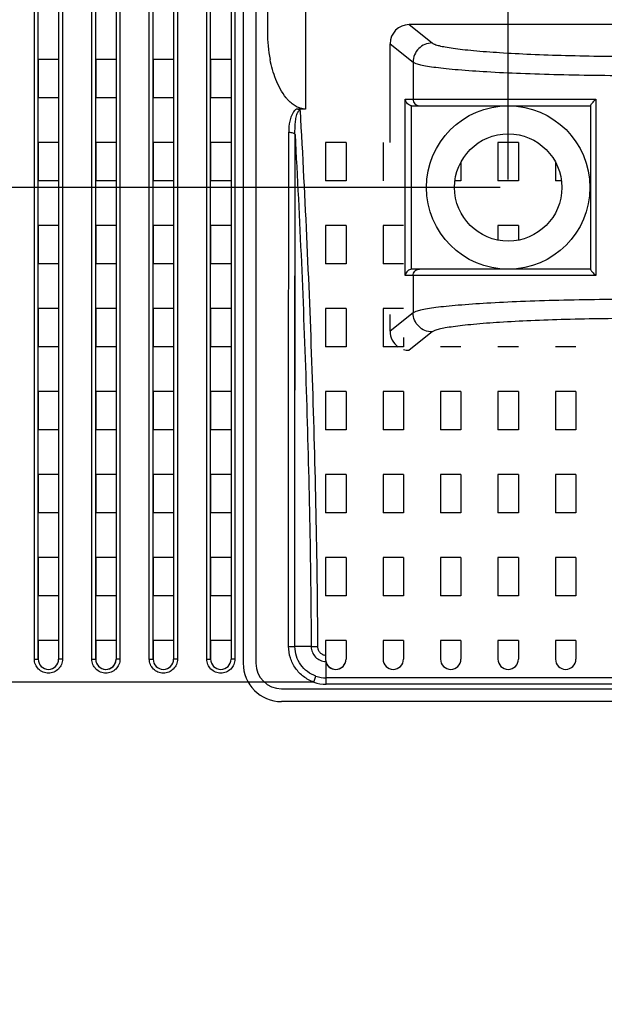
# Model space of a CAD drawing. Header units: millimetres. Extents: x -6054 to 364, y -1866 to 3094.
# Tile 101 of 256: x -4609 to -4563, y 802 to 879. Entities that reach past the tile are written whole.
import ezdxf

# ---------------------------------------------------------------- set-up
doc = ezdxf.new("R2010")
doc.units = ezdxf.units.MM
doc.header["$LTSCALE"] = 65.395
doc.header["$PDSIZE"] = 0.05
doc.layers.get('0').update_dxf_attribs({"linetype": 'CONTINUOUS'})
doc.layers.get('Defpoints').update_dxf_attribs({"linetype": 'CONTINUOUS'})
doc.layers.add('DIM', color=3, linetype='CONTINUOUS')
doc.styles.get("Standard").update_dxf_attribs({"font": 'arial.ttf'})
doc.dimstyles.new('ISO-25', dxfattribs={"dimtxt": 2.5, "dimasz": 2.5, "dimexe": 1.25, "dimexo": 0.625, "dimtad": 1, "dimtxsty": 'STANDARD', "dimcen": 2.5, "dimadec": 0, "dimazin": 0, "dimtfac": 1, "dimtmove": 0, "dimatfit": 3, "dimfxl": 1, "dimarcsym": 0})

# ---------------------------------------------------------------- blocks, each defined once
blk = doc.blocks.new('*D0')
at = {"layer": 'Defpoints', "color": 0}
for p in [(-4193.173, 1041.272), (-4734.98, 936.486), (-4193.173, 628.168)]:
    blk.add_point(p, dxfattribs=at)
at = {"layer": 'DIM', "color": 3, "lineweight": -2}
for p, q in [((-4734.98, 937.111), (-4734.98, 1042.522)), ((-4193.173, 628.793), (-4193.173, 1042.522)), ((-4719.98, 1041.272), (-4208.173, 1041.272))]:
    blk.add_line(p, q, dxfattribs=at)
at = {"layer": 'DIM', "color": 3}
for points in [[(-4719.98, 1043.772), (-4719.98, 1038.772), (-4734.98, 1041.272)], [(-4208.173, 1038.772), (-4208.173, 1043.772), (-4193.173, 1041.272)]]:
    blk.add_solid(points, dxfattribs=at)
at = {"layer": 'DIM', "color": 2, "insert": (-4464.076, 1059.082), "char_height": 20, "attachment_point": 5}
blk.add_mtext('542  [21,331]', dxfattribs=at)
blk = doc.blocks.new('*D16')
at = {"layer": 'Defpoints', "color": 0}
for p in [(-4695.976, 946.484), (-4765.28, 865.648), (-4570.423, 865.648)]:
    blk.add_point(p, dxfattribs=at)
at = {"layer": 'DIM', "color": 3, "lineweight": -2}
for p, q in [((-4696.601, 946.484), (-4766.53, 946.484)), ((-4765.28, 931.484), (-4765.28, 880.648)), ((-4571.048, 865.648), (-4766.53, 865.648)), ((-4765.28, 865.648), (-4765.28, 703.928))]:
    blk.add_line(p, q, dxfattribs=at)
at = {"layer": 'DIM', "color": 3}
for points in [[(-4762.78, 931.484), (-4767.78, 931.484), (-4765.28, 946.484)], [(-4767.78, 880.648), (-4762.78, 880.648), (-4765.28, 865.648)]]:
    blk.add_solid(points, dxfattribs=at)
at = {"layer": 'DIM', "color": 2, "insert": (-4783.09, 777.288), "char_height": 20, "attachment_point": 5, "rotation": 90}
blk.add_mtext('81   [3,183]', dxfattribs=at)
blk = doc.blocks.new('*D7')
at = {"layer": 'Defpoints', "color": 0}
for p in [(-4728.573, 946.484), (-4809.721, 628.168), (-4193.173, 628.168)]:
    blk.add_point(p, dxfattribs=at)
at = {"layer": 'DIM', "color": 3, "lineweight": -2}
for p, q in [((-4729.198, 946.484), (-4810.971, 946.484)), ((-4809.721, 931.484), (-4809.721, 643.168)), ((-4193.798, 628.168), (-4810.971, 628.168))]:
    blk.add_line(p, q, dxfattribs=at)
at = {"layer": 'DIM', "color": 3}
for points in [[(-4807.221, 931.484), (-4812.221, 931.484), (-4809.721, 946.484)], [(-4812.221, 643.168), (-4807.221, 643.168), (-4809.721, 628.168)]]:
    blk.add_solid(points, dxfattribs=at)
at = {"layer": 'DIM', "color": 2, "insert": (-4827.531, 787.326), "char_height": 20, "attachment_point": 5, "rotation": 90}
blk.add_mtext('318  [12,532]', dxfattribs=at)
blk = doc.blocks.new('*D11')
at = {"layer": 'Defpoints', "color": 0}
for p in [(-4734.98, 978.007), (-4734.98, 865.656), (-4570.423, 865.648)]:
    blk.add_point(p, dxfattribs=at)
at = {"layer": 'DIM', "color": 3, "lineweight": -2}
for p, q in [((-4734.98, 866.281), (-4734.98, 979.257)), ((-4570.423, 866.273), (-4570.423, 979.257)), ((-4585.423, 978.007), (-4719.98, 978.007))]:
    blk.add_line(p, q, dxfattribs=at)
at = {"layer": 'DIM', "color": 3}
for points in [[(-4719.98, 980.507), (-4719.98, 975.507), (-4734.98, 978.007)], [(-4585.423, 975.507), (-4585.423, 980.507), (-4570.423, 978.007)]]:
    blk.add_solid(points, dxfattribs=at)
at = {"layer": 'DIM', "color": 2, "insert": (-4652.701, 995.817), "char_height": 20, "attachment_point": 5}
blk.add_mtext('165  [6,479]', dxfattribs=at)
blk = doc.blocks.new('*D12')
at = {"layer": 'Defpoints', "color": 0}
for p in [(-4451.923, 971.719), (-4570.423, 865.648), (-4451.923, 865.648)]:
    blk.add_point(p, dxfattribs=at)
at = {"layer": 'DIM', "color": 3, "lineweight": -2}
for p, q in [((-4570.423, 866.273), (-4570.423, 972.969)), ((-4451.923, 866.273), (-4451.923, 972.969)), ((-4555.423, 971.719), (-4466.923, 971.719)), ((-4451.923, 971.719), (-4284.269, 971.719))]:
    blk.add_line(p, q, dxfattribs=at)
at = {"layer": 'DIM', "color": 3}
for points in [[(-4555.423, 974.219), (-4555.423, 969.219), (-4570.423, 971.719)], [(-4466.923, 969.219), (-4466.923, 974.219), (-4451.923, 971.719)]]:
    blk.add_solid(points, dxfattribs=at)
at = {"layer": 'DIM', "color": 2, "insert": (-4360.559, 989.529), "char_height": 20, "attachment_point": 5}
blk.add_mtext('119  [4,665]', dxfattribs=at)

msp = doc.modelspace()

# ---------------------------------------------------------------- linework, layer by layer
at = {"linetype": 'Continuous'}
for p, q in [((-4591.173, 903.648), (-4591.173, 828.398)), ((-4590.173, 903.648), (-4590.173, 828.398)), ((-4607.523, 828.726), (-4607.523, 900.382)), ((-4605.323, 900.382), (-4605.323, 828.726)), ((-4603.023, 828.726), (-4603.023, 900.382)), ((-4600.823, 900.382), (-4600.823, 828.726)), ((-4598.523, 828.726), (-4598.523, 900.382)), ((-4596.323, 900.382), (-4596.323, 828.726)), ((-4594.023, 828.726), (-4594.023, 900.382)), ((-4591.823, 900.382), (-4591.823, 828.726)), ((-4607.223, 828.718), (-4607.223, 900.184)), ((-4605.623, 900.184), (-4605.623, 828.718)), ((-4602.723, 828.718), (-4602.723, 900.184)), ((-4601.123, 900.184), (-4601.123, 828.718)), ((-4598.223, 828.718), (-4598.223, 900.184)), ((-4596.623, 900.184), (-4596.623, 828.718)), ((-4593.723, 828.718), (-4593.723, 900.184)), ((-4592.123, 900.184), (-4592.123, 828.718)), ((-4589.282, 882.198), (-4589.282, 877.794)), ((-4586.282, 882.198), (-4586.282, 871.786)), ((-4578.177, 878.398), (-4576.379, 876.961)), ((-4557.188, 878.398), (-4578.177, 878.398)), ((-4579.673, 869.168), (-4579.673, 876.903)), ((-4579.673, 876.903), (-4577.874, 875.465)), ((-4607.223, 875.668), (-4607.223, 872.668)), ((-4607.223, 875.668), (-4607.223, 872.668)), ((-4605.623, 875.668), (-4607.223, 875.668)), ((-4605.623, 875.668), (-4607.223, 875.668)), ((-4605.623, 875.668), (-4605.623, 872.668)), ((-4605.623, 875.668), (-4605.623, 872.668)), ((-4602.723, 875.668), (-4602.723, 872.668)), ((-4602.723, 875.668), (-4602.723, 872.668)), ((-4601.123, 875.668), (-4602.723, 875.668)), ((-4601.123, 875.668), (-4602.723, 875.668)), ((-4601.123, 875.668), (-4601.123, 872.668)), ((-4601.123, 875.668), (-4601.123, 872.668)), ((-4598.223, 875.668), (-4598.223, 872.668)), ((-4598.223, 875.668), (-4598.223, 872.668)), ((-4596.623, 875.668), (-4598.223, 875.668)), ((-4596.623, 875.668), (-4598.223, 875.668)), ((-4596.623, 875.668), (-4596.623, 872.668)), ((-4596.623, 875.668), (-4596.623, 872.668)), ((-4593.723, 875.668), (-4593.723, 872.668)), ((-4593.723, 875.668), (-4593.723, 872.668)), ((-4592.123, 875.668), (-4593.723, 875.668)), ((-4592.123, 875.668), (-4593.723, 875.668)), ((-4592.123, 875.668), (-4592.123, 872.668)), ((-4592.123, 875.668), (-4592.123, 872.668)), ((-4577.874, 875.465), (-4577.874, 872.548)), ((-4605.623, 872.668), (-4607.223, 872.668)), ((-4605.623, 872.668), (-4607.223, 872.668)), ((-4601.123, 872.668), (-4602.723, 872.668)), ((-4601.123, 872.668), (-4602.723, 872.668)), ((-4596.623, 872.668), (-4598.223, 872.668)), ((-4596.623, 872.668), (-4598.223, 872.668)), ((-4592.123, 872.668), (-4593.723, 872.668)), ((-4592.123, 872.668), (-4593.723, 872.668)), ((-4578.488, 858.748), (-4578.488, 872.548)), ((-4578.488, 872.548), (-4563.574, 872.548)), ((-4577.99, 859.246), (-4577.99, 872.049)), ((-4577.946, 872.048), (-4563.973, 872.048)), ((-4563.973, 872.059), (-4563.973, 859.236)), ((-4563.574, 872.548), (-4563.574, 858.748)), ((-4586.282, 871.786), (-4587.022, 871.786)), ((-4587.61, 869.168), (-4587.61, 869.976)), ((-4587.119, 829.698), (-4587.115, 869.795)), ((-4607.223, 869.168), (-4607.223, 866.168)), ((-4607.223, 869.168), (-4607.223, 866.168)), ((-4605.623, 869.168), (-4607.223, 869.168)), ((-4605.623, 869.168), (-4607.223, 869.168)), ((-4605.623, 869.168), (-4605.623, 866.168)), ((-4605.623, 869.168), (-4605.623, 866.168)), ((-4602.723, 869.168), (-4602.723, 866.168)), ((-4602.723, 869.168), (-4602.723, 866.168)), ((-4601.123, 869.168), (-4602.723, 869.168)), ((-4601.123, 869.168), (-4602.723, 869.168)), ((-4601.123, 869.168), (-4601.123, 866.168)), ((-4601.123, 869.168), (-4601.123, 866.168)), ((-4598.223, 869.168), (-4598.223, 866.168)), ((-4598.223, 869.168), (-4598.223, 866.168)), ((-4596.623, 869.168), (-4598.223, 869.168)), ((-4596.623, 869.168), (-4598.223, 869.168)), ((-4596.623, 869.168), (-4596.623, 866.168)), ((-4596.623, 869.168), (-4596.623, 866.168)), ((-4593.723, 869.168), (-4593.723, 866.168)), ((-4593.723, 869.168), (-4593.723, 866.168)), ((-4592.123, 869.168), (-4593.723, 869.168)), ((-4592.123, 869.168), (-4593.723, 869.168)), ((-4592.123, 869.168), (-4592.123, 866.168)), ((-4592.123, 869.168), (-4592.123, 866.168)), ((-4587.611, 866.168), (-4587.61, 869.168)), ((-4584.723, 869.168), (-4584.723, 866.168)), ((-4584.723, 869.168), (-4584.723, 866.168)), ((-4583.123, 869.168), (-4584.723, 869.168)), ((-4583.123, 869.168), (-4584.723, 869.168)), ((-4583.123, 869.168), (-4583.123, 866.168)), ((-4583.123, 869.168), (-4583.123, 866.168)), ((-4580.223, 869.168), (-4580.223, 866.168)), ((-4580.223, 869.168), (-4580.223, 866.168)), ((-4571.223, 869.168), (-4571.223, 866.168)), ((-4571.223, 869.168), (-4571.223, 866.168)), ((-4569.623, 869.168), (-4571.223, 869.168)), ((-4569.623, 869.168), (-4571.223, 869.168)), ((-4569.623, 869.168), (-4569.623, 866.168)), ((-4569.623, 869.168), (-4569.623, 866.168)), ((-4574.123, 867.631), (-4574.123, 866.168)), ((-4574.123, 867.631), (-4574.123, 866.168)), ((-4566.723, 867.631), (-4566.723, 866.168)), ((-4566.723, 867.631), (-4566.723, 866.168)), ((-4605.623, 866.168), (-4607.223, 866.168)), ((-4605.623, 866.168), (-4607.223, 866.168)), ((-4601.123, 866.168), (-4602.723, 866.168)), ((-4601.123, 866.168), (-4602.723, 866.168)), ((-4596.623, 866.168), (-4598.223, 866.168)), ((-4596.623, 866.168), (-4598.223, 866.168)), ((-4592.123, 866.168), (-4593.723, 866.168)), ((-4592.123, 866.168), (-4593.723, 866.168)), ((-4587.612, 862.668), (-4587.611, 866.168)), ((-4583.123, 866.168), (-4584.723, 866.168)), ((-4583.123, 866.168), (-4584.723, 866.168)), ((-4574.123, 866.168), (-4574.59, 866.168)), ((-4574.123, 866.168), (-4574.59, 866.168)), ((-4569.623, 866.168), (-4571.223, 866.168)), ((-4569.623, 866.168), (-4571.223, 866.168)), ((-4566.256, 866.168), (-4566.723, 866.168)), ((-4566.256, 866.168), (-4566.723, 866.168)), ((-4607.223, 862.668), (-4607.223, 859.668)), ((-4607.223, 862.668), (-4607.223, 859.668)), ((-4605.623, 862.668), (-4607.223, 862.668)), ((-4605.623, 862.668), (-4607.223, 862.668)), ((-4605.623, 862.668), (-4605.623, 859.668)), ((-4605.623, 862.668), (-4605.623, 859.668)), ((-4602.723, 862.668), (-4602.723, 859.668)), ((-4602.723, 862.668), (-4602.723, 859.668)), ((-4601.123, 862.668), (-4602.723, 862.668)), ((-4601.123, 862.668), (-4602.723, 862.668)), ((-4601.123, 862.668), (-4601.123, 859.668)), ((-4601.123, 862.668), (-4601.123, 859.668)), ((-4598.223, 862.668), (-4598.223, 859.668)), ((-4598.223, 862.668), (-4598.223, 859.668)), ((-4596.623, 862.668), (-4598.223, 862.668)), ((-4596.623, 862.668), (-4598.223, 862.668)), ((-4596.623, 862.668), (-4596.623, 859.668)), ((-4596.623, 862.668), (-4596.623, 859.668)), ((-4593.723, 862.668), (-4593.723, 859.668)), ((-4593.723, 862.668), (-4593.723, 859.668)), ((-4592.123, 862.668), (-4593.723, 862.668)), ((-4592.123, 862.668), (-4593.723, 862.668)), ((-4592.123, 862.668), (-4592.123, 859.668)), ((-4592.123, 862.668), (-4592.123, 859.668)), ((-4587.612, 859.668), (-4587.612, 862.668)), ((-4584.723, 862.668), (-4584.723, 859.668)), ((-4584.723, 862.668), (-4584.723, 859.668)), ((-4583.123, 862.668), (-4584.723, 862.668)), ((-4583.123, 862.668), (-4584.723, 862.668)), ((-4583.123, 862.668), (-4583.123, 859.668)), ((-4583.123, 862.668), (-4583.123, 859.668)), ((-4580.223, 862.668), (-4580.223, 859.668)), ((-4580.223, 862.668), (-4580.223, 859.668)), ((-4578.623, 862.668), (-4580.223, 862.668)), ((-4578.623, 862.668), (-4580.223, 862.668)), ((-4571.223, 862.668), (-4571.223, 861.532)), ((-4571.223, 862.668), (-4571.223, 861.532)), ((-4569.623, 862.668), (-4571.223, 862.668)), ((-4569.623, 862.668), (-4571.223, 862.668)), ((-4569.623, 862.668), (-4569.623, 861.532)), ((-4569.623, 862.668), (-4569.623, 861.532)), ((-4605.623, 859.668), (-4607.223, 859.668)), ((-4605.623, 859.668), (-4607.223, 859.668)), ((-4601.123, 859.668), (-4602.723, 859.668)), ((-4601.123, 859.668), (-4602.723, 859.668)), ((-4596.623, 859.668), (-4598.223, 859.668)), ((-4596.623, 859.668), (-4598.223, 859.668)), ((-4592.123, 859.668), (-4593.723, 859.668)), ((-4592.123, 859.668), (-4593.723, 859.668)), ((-4587.612, 859.184), (-4587.612, 859.668)), ((-4583.123, 859.668), (-4584.723, 859.668)), ((-4583.123, 859.668), (-4584.723, 859.668)), ((-4578.623, 859.668), (-4580.223, 859.668)), ((-4578.623, 859.668), (-4580.223, 859.668)), ((-4587.613, 856.168), (-4587.612, 859.154)), ((-4587.612, 859.154), (-4587.612, 859.184)), ((-4587.612, 859.154), (-4587.612, 859.184)), ((-4563.973, 859.248), (-4577.946, 859.248)), ((-4563.574, 858.748), (-4578.488, 858.748)), ((-4577.874, 858.748), (-4577.874, 855.83)), ((-4607.223, 856.168), (-4607.223, 853.168)), ((-4607.223, 856.168), (-4607.223, 853.168)), ((-4605.623, 856.168), (-4607.223, 856.168)), ((-4605.623, 856.168), (-4607.223, 856.168)), ((-4605.623, 856.168), (-4605.623, 853.168)), ((-4605.623, 856.168), (-4605.623, 853.168)), ((-4602.723, 856.168), (-4602.723, 853.168)), ((-4602.723, 856.168), (-4602.723, 853.168)), ((-4601.123, 856.168), (-4602.723, 856.168)), ((-4601.123, 856.168), (-4602.723, 856.168)), ((-4601.123, 856.168), (-4601.123, 853.168)), ((-4601.123, 856.168), (-4601.123, 853.168)), ((-4598.223, 856.168), (-4598.223, 853.168)), ((-4598.223, 856.168), (-4598.223, 853.168)), ((-4596.623, 856.168), (-4598.223, 856.168)), ((-4596.623, 856.168), (-4598.223, 856.168)), ((-4596.623, 856.168), (-4596.623, 853.168)), ((-4596.623, 856.168), (-4596.623, 853.168)), ((-4593.723, 856.168), (-4593.723, 853.168)), ((-4593.723, 856.168), (-4593.723, 853.168)), ((-4592.123, 856.168), (-4593.723, 856.168)), ((-4592.123, 856.168), (-4593.723, 856.168)), ((-4592.123, 856.168), (-4592.123, 853.168)), ((-4592.123, 856.168), (-4592.123, 853.168)), ((-4587.613, 855.696), (-4587.613, 856.168)), ((-4587.613, 853.168), (-4587.613, 855.696)), ((-4584.723, 856.168), (-4584.723, 853.168)), ((-4584.723, 856.168), (-4584.723, 853.168)), ((-4583.123, 856.168), (-4584.723, 856.168)), ((-4583.123, 856.168), (-4584.723, 856.168)), ((-4583.123, 856.168), (-4583.123, 853.168)), ((-4583.123, 856.168), (-4583.123, 853.168)), ((-4580.223, 856.168), (-4580.223, 853.168)), ((-4580.223, 856.168), (-4580.223, 853.168)), ((-4578.623, 856.168), (-4580.223, 856.168)), ((-4578.623, 856.168), (-4580.223, 856.168)), ((-4577.874, 855.83), (-4579.673, 854.392)), ((-4579.673, 854.392), (-4579.673, 855.695)), ((-4576.379, 854.334), (-4578.177, 852.898)), ((-4578.623, 853.914), (-4578.623, 853.168)), ((-4578.623, 853.914), (-4578.623, 853.168)), ((-4605.623, 853.168), (-4607.223, 853.168)), ((-4605.623, 853.168), (-4607.223, 853.168)), ((-4601.123, 853.168), (-4602.723, 853.168)), ((-4601.123, 853.168), (-4602.723, 853.168)), ((-4596.623, 853.168), (-4598.223, 853.168)), ((-4596.623, 853.168), (-4598.223, 853.168)), ((-4592.123, 853.168), (-4593.723, 853.168)), ((-4592.123, 853.168), (-4593.723, 853.168)), ((-4587.614, 849.668), (-4587.613, 852.732)), ((-4587.613, 853.074), (-4587.613, 853.168)), ((-4587.613, 853.074), (-4587.613, 853.168)), ((-4587.613, 852.732), (-4587.613, 853.074)), ((-4583.123, 853.168), (-4584.723, 853.168)), ((-4583.123, 853.168), (-4584.723, 853.168)), ((-4578.623, 853.168), (-4580.223, 853.168)), ((-4578.623, 853.168), (-4580.223, 853.168)), ((-4574.123, 853.168), (-4575.723, 853.168)), ((-4574.123, 853.168), (-4575.723, 853.168)), ((-4569.623, 853.168), (-4571.223, 853.168)), ((-4569.623, 853.168), (-4571.223, 853.168)), ((-4565.123, 853.168), (-4566.723, 853.168)), ((-4565.123, 853.168), (-4566.723, 853.168)), ((-4607.223, 849.668), (-4607.223, 846.668)), ((-4607.223, 849.668), (-4607.223, 846.668)), ((-4605.623, 849.668), (-4607.223, 849.668)), ((-4605.623, 849.668), (-4607.223, 849.668)), ((-4605.623, 849.668), (-4605.623, 846.668)), ((-4605.623, 849.668), (-4605.623, 846.668)), ((-4602.723, 849.668), (-4602.723, 846.668)), ((-4602.723, 849.668), (-4602.723, 846.668)), ((-4601.123, 849.668), (-4602.723, 849.668)), ((-4601.123, 849.668), (-4602.723, 849.668)), ((-4601.123, 849.668), (-4601.123, 846.668)), ((-4601.123, 849.668), (-4601.123, 846.668)), ((-4598.223, 849.668), (-4598.223, 846.668)), ((-4598.223, 849.668), (-4598.223, 846.668)), ((-4596.623, 849.668), (-4598.223, 849.668)), ((-4596.623, 849.668), (-4598.223, 849.668)), ((-4596.623, 849.668), (-4596.623, 846.668)), ((-4596.623, 849.668), (-4596.623, 846.668)), ((-4593.723, 849.668), (-4593.723, 846.668)), ((-4593.723, 849.668), (-4593.723, 846.668)), ((-4592.123, 849.668), (-4593.723, 849.668)), ((-4592.123, 849.668), (-4593.723, 849.668)), ((-4592.123, 849.668), (-4592.123, 846.668)), ((-4592.123, 849.668), (-4592.123, 846.668)), ((-4587.614, 849.277), (-4587.614, 849.668)), ((-4584.723, 849.668), (-4584.723, 846.668)), ((-4584.723, 849.668), (-4584.723, 846.668)), ((-4583.123, 849.668), (-4584.723, 849.668)), ((-4583.123, 849.668), (-4584.723, 849.668)), ((-4583.123, 849.668), (-4583.123, 846.668)), ((-4583.123, 849.668), (-4583.123, 846.668)), ((-4580.223, 849.668), (-4580.223, 846.668)), ((-4580.223, 849.668), (-4580.223, 846.668)), ((-4578.623, 849.668), (-4580.223, 849.668)), ((-4578.623, 849.668), (-4580.223, 849.668)), ((-4578.623, 849.668), (-4578.623, 846.668)), ((-4578.623, 849.668), (-4578.623, 846.668)), ((-4575.723, 849.668), (-4575.723, 846.668)), ((-4575.723, 849.668), (-4575.723, 846.668)), ((-4574.123, 849.668), (-4575.723, 849.668)), ((-4574.123, 849.668), (-4575.723, 849.668)), ((-4574.123, 849.668), (-4574.123, 846.668)), ((-4574.123, 849.668), (-4574.123, 846.668)), ((-4571.223, 849.668), (-4571.223, 846.668)), ((-4571.223, 849.668), (-4571.223, 846.668)), ((-4569.623, 849.668), (-4571.223, 849.668)), ((-4569.623, 849.668), (-4571.223, 849.668)), ((-4569.623, 849.668), (-4569.623, 846.668)), ((-4569.623, 849.668), (-4569.623, 846.668)), ((-4566.723, 849.668), (-4566.723, 846.668)), ((-4566.723, 849.668), (-4566.723, 846.668)), ((-4565.123, 849.668), (-4566.723, 849.668)), ((-4565.123, 849.668), (-4566.723, 849.668)), ((-4565.123, 849.668), (-4565.123, 846.668)), ((-4565.123, 849.668), (-4565.123, 846.668)), ((-4587.614, 846.668), (-4587.614, 849.277)), ((-4605.623, 846.668), (-4607.223, 846.668)), ((-4605.623, 846.668), (-4607.223, 846.668)), ((-4601.123, 846.668), (-4602.723, 846.668)), ((-4601.123, 846.668), (-4602.723, 846.668)), ((-4596.623, 846.668), (-4598.223, 846.668)), ((-4596.623, 846.668), (-4598.223, 846.668)), ((-4592.123, 846.668), (-4593.723, 846.668)), ((-4592.123, 846.668), (-4593.723, 846.668)), ((-4587.614, 846.318), (-4587.614, 846.668)), ((-4583.123, 846.668), (-4584.723, 846.668)), ((-4583.123, 846.668), (-4584.723, 846.668)), ((-4578.623, 846.668), (-4580.223, 846.668)), ((-4578.623, 846.668), (-4580.223, 846.668)), ((-4574.123, 846.668), (-4575.723, 846.668)), ((-4574.123, 846.668), (-4575.723, 846.668)), ((-4569.623, 846.668), (-4571.223, 846.668)), ((-4569.623, 846.668), (-4571.223, 846.668)), ((-4565.123, 846.668), (-4566.723, 846.668)), ((-4565.123, 846.668), (-4566.723, 846.668)), ((-4587.614, 843.168), (-4587.614, 846.318)), ((-4607.223, 843.168), (-4607.223, 840.168)), ((-4607.223, 843.168), (-4607.223, 840.168)), ((-4605.623, 843.168), (-4607.223, 843.168)), ((-4605.623, 843.168), (-4607.223, 843.168)), ((-4605.623, 843.168), (-4605.623, 840.168)), ((-4605.623, 843.168), (-4605.623, 840.168)), ((-4602.723, 843.168), (-4602.723, 840.168)), ((-4602.723, 843.168), (-4602.723, 840.168)), ((-4601.123, 843.168), (-4602.723, 843.168)), ((-4601.123, 843.168), (-4602.723, 843.168)), ((-4601.123, 843.168), (-4601.123, 840.168)), ((-4601.123, 843.168), (-4601.123, 840.168)), ((-4598.223, 843.168), (-4598.223, 840.168)), ((-4598.223, 843.168), (-4598.223, 840.168)), ((-4596.623, 843.168), (-4598.223, 843.168)), ((-4596.623, 843.168), (-4598.223, 843.168)), ((-4596.623, 843.168), (-4596.623, 840.168)), ((-4596.623, 843.168), (-4596.623, 840.168)), ((-4593.723, 843.168), (-4593.723, 840.168)), ((-4593.723, 843.168), (-4593.723, 840.168)), ((-4592.123, 843.168), (-4593.723, 843.168)), ((-4592.123, 843.168), (-4593.723, 843.168)), ((-4592.123, 843.168), (-4592.123, 840.168)), ((-4592.123, 843.168), (-4592.123, 840.168)), ((-4587.615, 840.168), (-4587.614, 842.867)), ((-4587.614, 842.867), (-4587.614, 843.168)), ((-4584.723, 843.168), (-4584.723, 840.168)), ((-4584.723, 843.168), (-4584.723, 840.168)), ((-4583.123, 843.168), (-4584.723, 843.168)), ((-4583.123, 843.168), (-4584.723, 843.168)), ((-4583.123, 843.168), (-4583.123, 840.168)), ((-4583.123, 843.168), (-4583.123, 840.168)), ((-4580.223, 843.168), (-4580.223, 840.168)), ((-4580.223, 843.168), (-4580.223, 840.168)), ((-4578.623, 843.168), (-4580.223, 843.168)), ((-4578.623, 843.168), (-4580.223, 843.168)), ((-4578.623, 843.168), (-4578.623, 840.168)), ((-4578.623, 843.168), (-4578.623, 840.168)), ((-4575.723, 843.168), (-4575.723, 840.168)), ((-4575.723, 843.168), (-4575.723, 840.168)), ((-4574.123, 843.168), (-4575.723, 843.168)), ((-4574.123, 843.168), (-4575.723, 843.168)), ((-4574.123, 843.168), (-4574.123, 840.168)), ((-4574.123, 843.168), (-4574.123, 840.168)), ((-4571.223, 843.168), (-4571.223, 840.168)), ((-4571.223, 843.168), (-4571.223, 840.168)), ((-4569.623, 843.168), (-4571.223, 843.168)), ((-4569.623, 843.168), (-4571.223, 843.168)), ((-4569.623, 843.168), (-4569.623, 840.168)), ((-4569.623, 843.168), (-4569.623, 840.168)), ((-4566.723, 843.168), (-4566.723, 840.168)), ((-4566.723, 843.168), (-4566.723, 840.168)), ((-4565.123, 843.168), (-4566.723, 843.168)), ((-4565.123, 843.168), (-4566.723, 843.168)), ((-4565.123, 843.168), (-4565.123, 840.168)), ((-4565.123, 843.168), (-4565.123, 840.168)), ((-4605.623, 840.168), (-4607.223, 840.168)), ((-4605.623, 840.168), (-4607.223, 840.168)), ((-4601.123, 840.168), (-4602.723, 840.168)), ((-4601.123, 840.168), (-4602.723, 840.168)), ((-4596.623, 840.168), (-4598.223, 840.168)), ((-4596.623, 840.168), (-4598.223, 840.168)), ((-4592.123, 840.168), (-4593.723, 840.168)), ((-4592.123, 840.168), (-4593.723, 840.168)), ((-4587.615, 839.912), (-4587.615, 840.168)), ((-4587.615, 836.668), (-4587.615, 839.912)), ((-4583.123, 840.168), (-4584.723, 840.168)), ((-4583.123, 840.168), (-4584.723, 840.168)), ((-4578.623, 840.168), (-4580.223, 840.168)), ((-4578.623, 840.168), (-4580.223, 840.168)), ((-4574.123, 840.168), (-4575.723, 840.168)), ((-4574.123, 840.168), (-4575.723, 840.168)), ((-4569.623, 840.168), (-4571.223, 840.168)), ((-4569.623, 840.168), (-4571.223, 840.168)), ((-4565.123, 840.168), (-4566.723, 840.168)), ((-4565.123, 840.168), (-4566.723, 840.168)), ((-4607.223, 836.668), (-4607.223, 833.668)), ((-4607.223, 836.668), (-4607.223, 833.668)), ((-4605.623, 836.668), (-4607.223, 836.668)), ((-4605.623, 836.668), (-4607.223, 836.668)), ((-4605.623, 836.668), (-4605.623, 833.668)), ((-4605.623, 836.668), (-4605.623, 833.668)), ((-4602.723, 836.668), (-4602.723, 833.668)), ((-4602.723, 836.668), (-4602.723, 833.668)), ((-4601.123, 836.668), (-4602.723, 836.668)), ((-4601.123, 836.668), (-4602.723, 836.668)), ((-4601.123, 836.668), (-4601.123, 833.668)), ((-4601.123, 836.668), (-4601.123, 833.668)), ((-4598.223, 836.668), (-4598.223, 833.668)), ((-4598.223, 836.668), (-4598.223, 833.668)), ((-4596.623, 836.668), (-4598.223, 836.668)), ((-4596.623, 836.668), (-4598.223, 836.668)), ((-4596.623, 836.668), (-4596.623, 833.668)), ((-4596.623, 836.668), (-4596.623, 833.668)), ((-4593.723, 836.668), (-4593.723, 833.668)), ((-4593.723, 836.668), (-4593.723, 833.668)), ((-4592.123, 836.668), (-4593.723, 836.668)), ((-4592.123, 836.668), (-4593.723, 836.668)), ((-4592.123, 836.668), (-4592.123, 833.668)), ((-4592.123, 836.668), (-4592.123, 833.668)), ((-4587.615, 836.478), (-4587.615, 836.668)), ((-4587.615, 836.469), (-4587.615, 836.478)), ((-4587.615, 833.751), (-4587.615, 836.469)), ((-4584.723, 836.668), (-4584.723, 833.668)), ((-4584.723, 836.668), (-4584.723, 833.668)), ((-4583.123, 836.668), (-4584.723, 836.668)), ((-4583.123, 836.668), (-4584.723, 836.668)), ((-4583.123, 836.668), (-4583.123, 833.668)), ((-4583.123, 836.668), (-4583.123, 833.668)), ((-4580.223, 836.668), (-4580.223, 833.668)), ((-4580.223, 836.668), (-4580.223, 833.668)), ((-4578.623, 836.668), (-4580.223, 836.668)), ((-4578.623, 836.668), (-4580.223, 836.668)), ((-4578.623, 836.668), (-4578.623, 833.668)), ((-4578.623, 836.668), (-4578.623, 833.668)), ((-4575.723, 836.668), (-4575.723, 833.668)), ((-4575.723, 836.668), (-4575.723, 833.668)), ((-4574.123, 836.668), (-4575.723, 836.668)), ((-4574.123, 836.668), (-4575.723, 836.668)), ((-4574.123, 836.668), (-4574.123, 833.668)), ((-4574.123, 836.668), (-4574.123, 833.668)), ((-4571.223, 836.668), (-4571.223, 833.668)), ((-4571.223, 836.668), (-4571.223, 833.668)), ((-4569.623, 836.668), (-4571.223, 836.668)), ((-4569.623, 836.668), (-4571.223, 836.668)), ((-4569.623, 836.668), (-4569.623, 833.668)), ((-4569.623, 836.668), (-4569.623, 833.668)), ((-4566.723, 836.668), (-4566.723, 833.668)), ((-4566.723, 836.668), (-4566.723, 833.668)), ((-4565.123, 836.668), (-4566.723, 836.668)), ((-4565.123, 836.668), (-4566.723, 836.668)), ((-4565.123, 836.668), (-4565.123, 833.668)), ((-4565.123, 836.668), (-4565.123, 833.668)), ((-4587.119, 835.226), (-4587.119, 836.125)), ((-4605.623, 833.668), (-4607.223, 833.668)), ((-4605.623, 833.668), (-4607.223, 833.668)), ((-4601.123, 833.668), (-4602.723, 833.668)), ((-4601.123, 833.668), (-4602.723, 833.668)), ((-4596.623, 833.668), (-4598.223, 833.668)), ((-4596.623, 833.668), (-4598.223, 833.668)), ((-4592.123, 833.668), (-4593.723, 833.668)), ((-4592.123, 833.668), (-4593.723, 833.668)), ((-4587.615, 833.445), (-4587.615, 833.751)), ((-4587.615, 829.716), (-4587.615, 833.445)), ((-4583.123, 833.668), (-4584.723, 833.668)), ((-4583.123, 833.668), (-4584.723, 833.668)), ((-4578.623, 833.668), (-4580.223, 833.668)), ((-4578.623, 833.668), (-4580.223, 833.668)), ((-4574.123, 833.668), (-4575.723, 833.668)), ((-4574.123, 833.668), (-4575.723, 833.668)), ((-4569.623, 833.668), (-4571.223, 833.668)), ((-4569.623, 833.668), (-4571.223, 833.668)), ((-4565.123, 833.668), (-4566.723, 833.668)), ((-4565.123, 833.668), (-4566.723, 833.668)), ((-4587.119, 831.571), (-4587.119, 832.489)), ((-4587.119, 830.987), (-4587.119, 831.571)), ((-4607.223, 830.168), (-4607.223, 828.718)), ((-4607.223, 830.168), (-4607.223, 828.718)), ((-4605.623, 830.168), (-4607.223, 830.168)), ((-4605.623, 830.168), (-4607.223, 830.168)), ((-4605.623, 830.168), (-4605.623, 828.718)), ((-4605.623, 830.168), (-4605.623, 828.718)), ((-4602.723, 830.168), (-4602.723, 828.718)), ((-4602.723, 830.168), (-4602.723, 828.718)), ((-4601.123, 830.168), (-4602.723, 830.168)), ((-4601.123, 830.168), (-4602.723, 830.168)), ((-4601.123, 830.168), (-4601.123, 828.718)), ((-4601.123, 830.168), (-4601.123, 828.718)), ((-4598.223, 830.168), (-4598.223, 828.718)), ((-4598.223, 830.168), (-4598.223, 828.718)), ((-4596.623, 830.168), (-4598.223, 830.168)), ((-4596.623, 830.168), (-4598.223, 830.168)), ((-4596.623, 830.168), (-4596.623, 828.718)), ((-4596.623, 830.168), (-4596.623, 828.718)), ((-4593.723, 830.168), (-4593.723, 828.718)), ((-4593.723, 830.168), (-4593.723, 828.718)), ((-4592.123, 830.168), (-4593.723, 830.168)), ((-4592.123, 830.168), (-4593.723, 830.168)), ((-4592.123, 830.168), (-4592.123, 828.718)), ((-4592.123, 830.168), (-4592.123, 828.718)), ((-4585.847, 829.698), (-4587.119, 829.698)), ((-4585.847, 829.698), (-4585.35, 829.703)), ((-4584.723, 830.168), (-4584.723, 828.718)), ((-4584.723, 830.168), (-4584.723, 828.718)), ((-4583.123, 830.168), (-4584.723, 830.168)), ((-4583.123, 830.168), (-4584.723, 830.168)), ((-4583.123, 830.168), (-4583.123, 828.718)), ((-4583.123, 830.168), (-4583.123, 828.718)), ((-4580.223, 830.168), (-4580.223, 828.718)), ((-4580.223, 830.168), (-4580.223, 828.718)), ((-4578.623, 830.168), (-4580.223, 830.168)), ((-4578.623, 830.168), (-4580.223, 830.168)), ((-4578.623, 830.168), (-4578.623, 828.718)), ((-4578.623, 830.168), (-4578.623, 828.718)), ((-4575.723, 830.168), (-4575.723, 828.718)), ((-4575.723, 830.168), (-4575.723, 828.718)), ((-4574.123, 830.168), (-4575.723, 830.168)), ((-4574.123, 830.168), (-4575.723, 830.168)), ((-4574.123, 830.168), (-4574.123, 828.718)), ((-4574.123, 830.168), (-4574.123, 828.718)), ((-4571.223, 830.168), (-4571.223, 828.718)), ((-4571.223, 830.168), (-4571.223, 828.718)), ((-4569.623, 830.168), (-4571.223, 830.168)), ((-4569.623, 830.168), (-4571.223, 830.168)), ((-4569.623, 830.168), (-4569.623, 828.718)), ((-4569.623, 830.168), (-4569.623, 828.718)), ((-4566.723, 830.168), (-4566.723, 828.718)), ((-4566.723, 830.168), (-4566.723, 828.718)), ((-4565.123, 830.168), (-4566.723, 830.168)), ((-4565.123, 830.168), (-4566.723, 830.168)), ((-4565.123, 830.168), (-4565.123, 828.718)), ((-4565.123, 830.168), (-4565.123, 828.718)), ((-4584.673, 826.755), (-4584.673, 828.44)), ((-4585.638, 826.918), (-4585.476, 827.387)), ((-4439.173, 827.251), (-4584.673, 827.251)), ((-4589.519, 826.918), (-4615.413, 826.918)), ((-4589.519, 826.918), (-4590.783, 826.918)), ((-4585.638, 826.918), (-4589.519, 826.918)), ((-4588.173, 826.398), (-4435.673, 826.398)), ((-4439.173, 826.755), (-4584.673, 826.755)), ((-4435.673, 825.398), (-4588.173, 825.398))]:
    msp.add_line(p, q, dxfattribs=at)
for points in [[(-4587.115, 866.663), (-4587.115, 867.718), (-4587.115, 868.242), (-4587.115, 868.764), (-4587.115, 869.281), (-4587.115, 869.795)], [(-4587.117, 853.508), (-4587.117, 854.619), (-4587.117, 855.173), (-4587.117, 855.727), (-4587.117, 856.277), (-4587.117, 856.822), (-4587.117, 857.366), (-4587.117, 857.91), (-4587.117, 858.465), (-4587.116, 859.039), (-4587.116, 859.635), (-4587.116, 860.261), (-4587.116, 860.902), (-4587.116, 861.552), (-4587.116, 862.197), (-4587.116, 862.821), (-4587.116, 863.424), (-4587.116, 863.997), (-4587.116, 864.55), (-4587.116, 865.086), (-4587.115, 865.613), (-4587.115, 866.138), (-4587.115, 866.663)], [(-4587.119, 837.018), (-4587.119, 837.613), (-4587.119, 837.91), (-4587.119, 838.207), (-4587.119, 838.503), (-4587.119, 838.8), (-4587.119, 839.097), (-4587.119, 839.393), (-4587.119, 839.689), (-4587.119, 839.984), (-4587.119, 840.279), (-4587.119, 840.573), (-4587.119, 840.869), (-4587.118, 841.169), (-4587.118, 841.476), (-4587.118, 841.796), (-4587.118, 842.13), (-4587.118, 842.485), (-4587.118, 842.862), (-4587.118, 843.263), (-4587.118, 843.69), (-4587.118, 844.143), (-4587.118, 844.624), (-4587.118, 845.135), (-4587.118, 845.677), (-4587.118, 846.257), (-4587.118, 846.867), (-4587.118, 847.505), (-4587.118, 848.155), (-4587.118, 848.803), (-4587.118, 849.443), (-4587.118, 850.062), (-4587.118, 850.666), (-4587.117, 851.252), (-4587.117, 851.826), (-4587.117, 852.392), (-4587.117, 852.951), (-4587.117, 853.508)], [(-4587.119, 836.125), (-4587.119, 836.423), (-4587.119, 836.72), (-4587.119, 837.018)], [(-4587.119, 834.318), (-4587.119, 834.622), (-4587.119, 834.925), (-4587.119, 835.226)], [(-4587.119, 832.489), (-4587.119, 833.405), (-4587.119, 834.318)]]:
    msp.add_lwpolyline(points, dxfattribs=at)
for radius in [6.4, 4.2]:
    msp.add_circle((-4570.423, 865.648), radius, dxfattribs=at)
for centre, radius, start, end in [((-4578.471, 877.792), 10.811, 179.98618, 191.33106), ((-4585.099, 874.853), 3.481, 218.88738, 223.50544), ((-4577.945, 872.564), 0.516, 256.81231, 264.94447), ((-4577.945, 858.732), 0.516, 95.05553, 103.18769), ((-4606.423, 828.718), 0.8, 180, 360), ((-4606.423, 828.718), 0.8, 180.00124, 359.99876), ((-4606.423, 828.718), 0.8, 180.00124, 359.99876), ((-4601.923, 828.718), 0.8, 180, 360), ((-4601.923, 828.718), 0.8, 180.00124, 356.75719), ((-4601.923, 828.718), 0.8, 180.00124, 356.75719), ((-4601.923, 828.718), 0.8, 356.75621, 359.99876), ((-4601.923, 828.718), 0.8, 356.75621, 359.99876), ((-4597.423, 828.718), 0.8, 180, 360), ((-4597.423, 828.718), 0.8, 180.00124, 359.99876), ((-4597.423, 828.718), 0.8, 180.00124, 359.99876), ((-4592.923, 828.718), 0.8, 180, 360), ((-4592.923, 828.718), 0.8, 180.00124, 359.99876), ((-4592.923, 828.718), 0.8, 180.00124, 359.99876), ((-4583.917, 828.719), 0.806, 180.07585, 199.93926), ((-4583.923, 828.718), 0.8, 180.00003, 359.99997), ((-4583.923, 828.718), 0.8, 200.01511, 360), ((-4579.423, 828.718), 0.8, 180.00003, 359.99997), ((-4579.423, 828.718), 0.8, 180.00003, 359.99997), ((-4574.923, 828.718), 0.8, 180.00003, 359.99997), ((-4574.923, 828.718), 0.8, 180.00003, 359.99997), ((-4570.423, 828.718), 0.8, 180.00003, 359.99997), ((-4570.423, 828.718), 0.8, 180.00003, 359.99997), ((-4565.923, 828.718), 0.8, 180.00003, 359.99997), ((-4565.923, 828.718), 0.8, 180.00003, 359.99997), ((-4588.173, 828.398), 3, 180, 270), ((-4588.173, 828.398), 2, 180, 270), ((-4584.67, 829.716), 2.465, 250.93046, 269.93356), ((-4584.67, 829.72), 2.964, 250.93037, 269.93372)]:
    msp.add_arc(centre, radius, start, end, dxfattribs=at)
for centre, major_axis, ratio, start_param, end_param in [((-4578.167, 876.894), (1.179, -0.942), 0.993786, 2.248132, 3.812849), ((-4577.946, 872.548), (0.502, 0), 0.996195, -1.658063, -1.570796), ((-4577.946, 858.748), (0.502, 0), 0.996195, 1.570796, 1.658063), ((-4578.167, 854.401), (1.179, 0.942), 0.993786, 2.470337, 3.428119), ((-4578.167, 854.401), (1.179, 0.942), 0.993786, -2.54981, -2.248132)]:
    msp.add_ellipse(centre, major_axis=major_axis, ratio=ratio, start_param=start_param, end_param=end_param, dxfattribs=at)
for points, knots in [([(-4576.379, 876.961), (-4576.573, 876.96), (-4576.965, 876.88), (-4577.46, 876.546), (-4577.793, 876.051), (-4577.872, 875.659), (-4577.874, 875.465)], [0, 0, 0, 0, 0.24967, 0.499777, 0.750015, 1, 1, 1, 1]), ([(-4576.379, 876.961), (-4576.32, 876.913), (-4576.136, 876.834), (-4575.793, 876.735), (-4575.313, 876.638), (-4574.703, 876.542), (-4573.966, 876.451), (-4572.751, 876.327), (-4570.97, 876.195), (-4568.564, 876.07), (-4565.86, 875.978), (-4562.953, 875.921), (-4560.957, 875.908), (-4559.942, 875.908)], [0, 0, 0, 0, 0.013881, 0.035555, 0.065184, 0.102644, 0.147682, 0.199952, 0.32443, 0.471958, 0.637566, 0.815608, 1, 1, 1, 1]), ([(-4587.808, 872.667), (-4587.983, 872.884), (-4588.285, 873.352), (-4588.742, 874.347), (-4588.965, 875.137), (-4589.072, 875.668)], [0, 0, 0, 0, 0.254538, 0.505496, 1, 1, 1, 1]), ([(-4577.874, 875.465), (-4577.807, 875.416), (-4577.607, 875.337), (-4577.233, 875.239), (-4576.709, 875.141), (-4576.044, 875.046), (-4575.24, 874.954), (-4573.914, 874.831), (-4571.971, 874.699), (-4569.346, 874.574), (-4566.397, 874.481), (-4563.226, 874.424), (-4561.05, 874.412), (-4559.942, 874.412)], [0, 0, 0, 0, 0.013656, 0.035207, 0.064766, 0.10219, 0.147217, 0.199495, 0.324026, 0.471639, 0.637348, 0.815498, 1, 1, 1, 1]), ([(-4586.282, 871.786), (-4586.413, 871.786), (-4586.675, 871.824), (-4587.035, 871.976), (-4587.352, 872.193), (-4587.537, 872.366), (-4587.623, 872.456)], [0, 0, 0, 0, 0.255407, 0.507642, 0.755688, 1, 1, 1, 1]), ([(-4578.062, 872.061), (-4578.182, 872.089), (-4578.39, 872.223), (-4578.479, 872.445), (-4578.488, 872.548)], [0, 0, 0, 0, 0.545342, 1, 1, 1, 1]), ([(-4577.874, 872.548), (-4577.874, 872.42), (-4577.768, 872.155), (-4577.503, 872.048), (-4577.375, 872.048)], [0, 0, 0, 0, 0.500674, 1, 1, 1, 1]), ([(-4563.973, 872.059), (-4563.973, 872.07), (-4563.96, 872.098), (-4563.918, 872.166), (-4563.834, 872.269), (-4563.713, 872.405), (-4563.622, 872.499), (-4563.574, 872.548)], [0, 0, 0, 0, 0.052485, 0.13846, 0.380041, 0.676283, 1, 1, 1, 1]), ([(-4587.173, 871.644), (-4587.268, 871.531), (-4587.409, 871.267), (-4587.572, 870.706), (-4587.61, 870.266), (-4587.61, 869.976)], [0, 0, 0, 0, 0.25275, 0.502643, 1, 1, 1, 1]), ([(-4587.115, 869.795), (-4587.119, 869.934), (-4587.12, 870.212), (-4587.102, 870.629), (-4587.063, 870.975), (-4587.008, 871.247), (-4586.968, 871.381), (-4586.942, 871.446)], [0, 0, 0, 0, 0.250152, 0.500156, 0.750028, 0.874993, 1, 1, 1, 1]), ([(-4586.724, 871.675), (-4586.762, 871.713), (-4586.858, 871.771), (-4586.968, 871.786), (-4587.022, 871.786)], [0, 0, 0, 0, 0.499099, 1, 1, 1, 1]), ([(-4586.942, 871.446), (-4586.932, 871.471), (-4586.912, 871.516), (-4586.877, 871.576), (-4586.838, 871.626), (-4586.788, 871.666), (-4586.745, 871.676), (-4586.724, 871.675)], [0, 0, 0, 0, 0.248769, 0.435721, 0.623191, 0.81137, 1, 1, 1, 1]), ([(-4586.724, 871.675), (-4586.523, 868.18), (-4586.166, 861.19), (-4585.752, 850.698), (-4585.464, 840.202), (-4585.368, 833.203), (-4585.35, 829.703)], [0, 0, 0, 0, 0.25, 0.500001, 0.750001, 1, 1, 1, 1]), ([(-4587.61, 869.973), (-4587.552, 869.973), (-4587.44, 869.965), (-4587.29, 869.93), (-4587.177, 869.878), (-4587.124, 869.823), (-4587.115, 869.795)], [0, 0, 0, 0, 0.321393, 0.609308, 0.837735, 1, 1, 1, 1]), ([(-4587.115, 869.795), (-4586.746, 863.118), (-4586.308, 853.096), (-4585.953, 839.727), (-4585.863, 833.041), (-4585.847, 829.698)], [0, 0, 0, 0, 0.499997, 0.749999, 1, 1, 1, 1]), ([(-4578.062, 859.234), (-4578.182, 859.206), (-4578.39, 859.072), (-4578.479, 858.85), (-4578.488, 858.748)], [0, 0, 0, 0, 0.545342, 1, 1, 1, 1]), ([(-4577.874, 858.748), (-4577.874, 858.875), (-4577.768, 859.14), (-4577.503, 859.248), (-4577.375, 859.248)], [0, 0, 0, 0, 0.500674, 1, 1, 1, 1]), ([(-4563.973, 859.236), (-4563.973, 859.225), (-4563.96, 859.197), (-4563.918, 859.13), (-4563.834, 859.026), (-4563.713, 858.891), (-4563.622, 858.796), (-4563.574, 858.748)], [0, 0, 0, 0, 0.052485, 0.13846, 0.380041, 0.676283, 1, 1, 1, 1]), ([(-4559.942, 856.884), (-4561.049, 856.884), (-4563.226, 856.871), (-4566.397, 856.814), (-4569.345, 856.721), (-4571.971, 856.597), (-4573.914, 856.464), (-4575.24, 856.341), (-4576.044, 856.249), (-4576.709, 856.154), (-4577.233, 856.057), (-4577.607, 855.958), (-4577.807, 855.879), (-4577.874, 855.83)], [0, 0, 0, 0, 0.184485, 0.362616, 0.528328, 0.675946, 0.800482, 0.852763, 0.897796, 0.935225, 0.964789, 0.986343, 1, 1, 1, 1]), ([(-4576.379, 854.334), (-4576.573, 854.335), (-4576.965, 854.415), (-4577.46, 854.749), (-4577.793, 855.244), (-4577.872, 855.636), (-4577.874, 855.83)], [0, 0, 0, 0, 0.24967, 0.499777, 0.750015, 1, 1, 1, 1]), ([(-4559.942, 855.387), (-4560.957, 855.387), (-4562.953, 855.375), (-4565.86, 855.317), (-4568.563, 855.225), (-4570.97, 855.1), (-4572.751, 854.968), (-4573.966, 854.845), (-4574.702, 854.753), (-4575.312, 854.657), (-4575.793, 854.56), (-4576.136, 854.461), (-4576.32, 854.382), (-4576.379, 854.334)], [0, 0, 0, 0, 0.184375, 0.362398, 0.528008, 0.675542, 0.800025, 0.852298, 0.897342, 0.934807, 0.964441, 0.986118, 1, 1, 1, 1]), ([(-4585.638, 826.918), (-4585.925, 827.018), (-4586.469, 827.31), (-4587.111, 827.975), (-4587.522, 828.802), (-4587.615, 829.413), (-4587.615, 829.716)], [0, 0, 0, 0, 0.250035, 0.500072, 0.750079, 1, 1, 1, 1]), ([(-4587.615, 829.716), (-4587.556, 829.716), (-4587.446, 829.715), (-4587.315, 829.712), (-4587.226, 829.708), (-4587.178, 829.706), (-4587.143, 829.702), (-4587.125, 829.7), (-4587.119, 829.698)], [0, 0, 0, 0, 0.356427, 0.666709, 0.791624, 0.890744, 0.960894, 1, 1, 1, 1]), ([(-4585.476, 827.387), (-4585.713, 827.469), (-4586.165, 827.709), (-4586.699, 828.257), (-4587.041, 828.941), (-4587.119, 829.447), (-4587.119, 829.698)], [0, 0, 0, 0, 0.250075, 0.500135, 0.750134, 1, 1, 1, 1]), ([(-4585.847, 829.698), (-4585.845, 829.548), (-4585.784, 829.246), (-4585.53, 828.863), (-4585.152, 828.601), (-4584.851, 828.535), (-4584.701, 828.531)], [0, 0, 0, 0, 0.250017, 0.500024, 0.750015, 1, 1, 1, 1]), ([(-4585.35, 829.703), (-4585.349, 829.619), (-4585.316, 829.45), (-4585.179, 829.233), (-4584.973, 829.08), (-4584.807, 829.035), (-4584.723, 829.029)], [0, 0, 0, 0, 0.250028, 0.500041, 0.750029, 1, 1, 1, 1]), ([(-4607.523, 828.726), (-4607.485, 828.726), (-4607.429, 828.726), (-4607.359, 828.725), (-4607.314, 828.724), (-4607.277, 828.722), (-4607.252, 828.721), (-4607.237, 828.72), (-4607.23, 828.72), (-4607.226, 828.719), (-4607.223, 828.718), (-4607.223, 828.718)], [0, 0, 0, 0, 0.382157, 0.554824, 0.706188, 0.830445, 0.922843, 0.955953, 0.979901, 0.994515, 1, 1, 1, 1]), ([(-4605.323, 828.726), (-4605.323, 828.583), (-4605.38, 828.293), (-4605.624, 827.925), (-4605.99, 827.679), (-4606.423, 827.592), (-4606.856, 827.679), (-4607.222, 827.925), (-4607.466, 828.293), (-4607.523, 828.583), (-4607.523, 828.726)], [0, 0, 0, 0, 0.124989, 0.249991, 0.374997, 0.5, 0.625003, 0.750008, 0.875011, 1, 1, 1, 1]), ([(-4605.323, 828.726), (-4605.361, 828.726), (-4605.417, 828.726), (-4605.488, 828.725), (-4605.533, 828.724), (-4605.569, 828.722), (-4605.594, 828.721), (-4605.609, 828.72), (-4605.617, 828.72), (-4605.62, 828.719), (-4605.623, 828.718), (-4605.623, 828.718)], [0, 0, 0, 0, 0.382157, 0.554824, 0.706188, 0.830445, 0.922843, 0.955953, 0.979901, 0.994515, 1, 1, 1, 1]), ([(-4603.023, 828.726), (-4602.985, 828.726), (-4602.929, 828.726), (-4602.859, 828.725), (-4602.814, 828.724), (-4602.777, 828.722), (-4602.752, 828.721), (-4602.737, 828.72), (-4602.73, 828.72), (-4602.726, 828.719), (-4602.723, 828.718), (-4602.723, 828.718)], [0, 0, 0, 0, 0.382157, 0.554824, 0.706188, 0.830445, 0.922843, 0.955953, 0.979901, 0.994515, 1, 1, 1, 1]), ([(-4600.823, 828.726), (-4600.823, 828.583), (-4600.88, 828.293), (-4601.124, 827.925), (-4601.49, 827.679), (-4601.923, 827.592), (-4602.356, 827.679), (-4602.722, 827.925), (-4602.966, 828.293), (-4603.023, 828.583), (-4603.023, 828.726)], [0, 0, 0, 0, 0.124989, 0.249991, 0.374997, 0.5, 0.625003, 0.750008, 0.875011, 1, 1, 1, 1]), ([(-4600.823, 828.726), (-4600.861, 828.726), (-4600.917, 828.726), (-4600.988, 828.725), (-4601.033, 828.724), (-4601.069, 828.722), (-4601.094, 828.721), (-4601.109, 828.72), (-4601.117, 828.72), (-4601.12, 828.719), (-4601.123, 828.718), (-4601.123, 828.718)], [0, 0, 0, 0, 0.382157, 0.554824, 0.706188, 0.830445, 0.922843, 0.955953, 0.979901, 0.994515, 1, 1, 1, 1]), ([(-4598.523, 828.726), (-4598.485, 828.726), (-4598.429, 828.726), (-4598.359, 828.725), (-4598.314, 828.724), (-4598.277, 828.722), (-4598.252, 828.721), (-4598.237, 828.72), (-4598.23, 828.72), (-4598.226, 828.719), (-4598.223, 828.718), (-4598.223, 828.718)], [0, 0, 0, 0, 0.382157, 0.554824, 0.706188, 0.830445, 0.922843, 0.955953, 0.979901, 0.994515, 1, 1, 1, 1]), ([(-4596.323, 828.726), (-4596.323, 828.583), (-4596.38, 828.293), (-4596.624, 827.925), (-4596.99, 827.679), (-4597.423, 827.592), (-4597.856, 827.679), (-4598.222, 827.925), (-4598.466, 828.293), (-4598.523, 828.583), (-4598.523, 828.726)], [0, 0, 0, 0, 0.124989, 0.249991, 0.374997, 0.5, 0.625003, 0.750008, 0.875011, 1, 1, 1, 1]), ([(-4596.323, 828.726), (-4596.361, 828.726), (-4596.417, 828.726), (-4596.488, 828.725), (-4596.533, 828.724), (-4596.569, 828.722), (-4596.594, 828.721), (-4596.609, 828.72), (-4596.617, 828.72), (-4596.62, 828.719), (-4596.623, 828.718), (-4596.623, 828.718)], [0, 0, 0, 0, 0.382157, 0.554824, 0.706188, 0.830445, 0.922843, 0.955953, 0.979901, 0.994515, 1, 1, 1, 1]), ([(-4594.023, 828.726), (-4593.985, 828.726), (-4593.929, 828.726), (-4593.859, 828.725), (-4593.814, 828.724), (-4593.777, 828.722), (-4593.752, 828.721), (-4593.737, 828.72), (-4593.73, 828.72), (-4593.726, 828.719), (-4593.723, 828.718), (-4593.723, 828.718)], [0, 0, 0, 0, 0.382157, 0.554824, 0.706188, 0.830445, 0.922843, 0.955953, 0.979901, 0.994515, 1, 1, 1, 1]), ([(-4591.823, 828.726), (-4591.823, 828.583), (-4591.88, 828.293), (-4592.124, 827.925), (-4592.49, 827.679), (-4592.923, 827.592), (-4593.356, 827.679), (-4593.722, 827.925), (-4593.966, 828.293), (-4594.023, 828.583), (-4594.023, 828.726)], [0, 0, 0, 0, 0.124989, 0.249991, 0.374997, 0.5, 0.625003, 0.750008, 0.875011, 1, 1, 1, 1]), ([(-4591.823, 828.726), (-4591.861, 828.726), (-4591.917, 828.726), (-4591.988, 828.725), (-4592.033, 828.724), (-4592.069, 828.722), (-4592.094, 828.721), (-4592.109, 828.72), (-4592.117, 828.72), (-4592.12, 828.719), (-4592.123, 828.718), (-4592.123, 828.718)], [0, 0, 0, 0, 0.382157, 0.554824, 0.706188, 0.830445, 0.922843, 0.955953, 0.979901, 0.994515, 1, 1, 1, 1])]:
    msp.add_open_spline(points, degree=3, knots=knots, dxfattribs=at)
msp.add_open_spline([(-4587.022, 871.786), (-4587.078, 871.746), (-4587.129, 871.697), (-4587.173, 871.644)], degree=3, dxfattribs=at)

# ---------------------------------------------------------------- dimensions: what is measured, and where the dimension line sits
at = {"layer": 'DIM'}
for base, p1, p2, picture, middle in [((-4193.173, 1041.272), (-4734.98, 936.486), (-4193.173, 628.168), '*D0', (-4464.076, 1059.082)), ((-4734.98, 978.007), (-4570.423, 865.648), (-4734.98, 865.656), '*D11', (-4652.701, 995.817))]:
    dim = msp.add_linear_dim(base=base, p1=p1, p2=p2, text='<> []', dimstyle='ISO-25', override={"dimtxt": 20, "dimasz": 15, "dimgap": 5, "dimdec": 0, "dimclrd": 3, "dimclre": 3, "dimclrt": 2, "dimadec": 1, "dimtp": 0.3, "dimtm": 0.3, "dimtofl": 0}, dxfattribs=at)
    dim.commit()
    dim.dimension.update_dxf_attribs({"geometry": picture, "text_midpoint": middle})
dim = msp.add_linear_dim(base=(-4451.923127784, 971.71865791), p1=(-4570.423127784, 865.647572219), p2=(-4451.923127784, 865.647572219), text='<> []', dimstyle='ISO-25', override={"dimtxt": 20, "dimasz": 15, "dimgap": 5, "dimdec": 0, "dimclrd": 3, "dimclre": 3, "dimclrt": 2, "dimadec": 1, "dimtp": 0.3, "dimtm": 0.3, "dimtofl": 0}, dxfattribs=at)
dim.commit()
dim.dimension.update_dxf_attribs({"geometry": '*D12', "text_midpoint": (-4360.558871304, 971.71865791), "dimtype": 160})
dim = msp.add_linear_dim(base=(-4809.721, 628.168), p1=(-4728.573, 946.484), p2=(-4193.173, 628.168), angle=90, text='<> []', dimstyle='ISO-25', override={"dimtxt": 20, "dimasz": 15, "dimgap": 5, "dimdec": 0, "dimclrd": 3, "dimclre": 3, "dimclrt": 2, "dimadec": 1, "dimtp": 0.3, "dimtm": 0.3, "dimtofl": 0}, dxfattribs=at)
dim.commit()
dim.dimension.update_dxf_attribs({"geometry": '*D7', "text_midpoint": (-4809.721, 787.326), "dimtype": 160})
dim = msp.add_linear_dim(base=(-4765.28, 865.648), p1=(-4695.976, 946.484), p2=(-4570.423, 865.648), angle=90, text='<>  []', dimstyle='ISO-25', override={"dimtxt": 20, "dimasz": 15, "dimgap": 5, "dimdec": 0, "dimclrd": 3, "dimclre": 3, "dimclrt": 2, "dimadec": 1, "dimtp": 0.3, "dimtm": 0.3, "dimtofl": 0}, dxfattribs=at)
dim.commit()
dim.dimension.update_dxf_attribs({"geometry": '*D16', "text_midpoint": (-4783.09, 777.288)})

doc.saveas('drawing.dxf')
